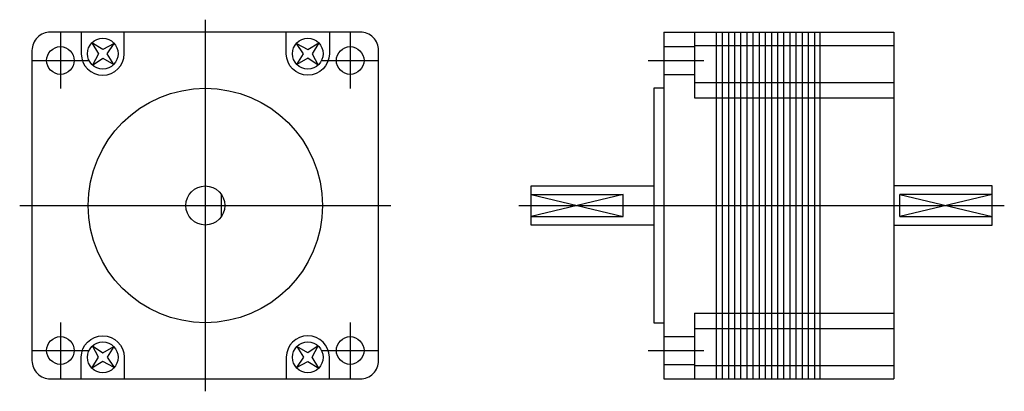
# Model space of a CAD drawing. Extents: x -30 to 130, y -30 to 30.
import ezdxf

# ---------------------------------------------------------------- set-up
doc = ezdxf.new("R2010")
doc.units = 0
doc.header["$LTSCALE"] = 2
doc.linetypes.add('CENTER', pattern=[0])
doc.layers.get('0').update_dxf_attribs({"linetype": 'CONTINUOUS'})
doc.layers.add('CENTER', color=1, linetype='CENTER')

msp = doc.modelspace()

# ---------------------------------------------------------------- linework, layer by layer
at = {"color": 0}
for p, q in [((74.6, 28.2), (74.6, -28.2)), ((74.6, 28.2), (112, 28.2)), ((79.6, 28.2), (79.6, 17.5)), ((83.1, 28.2), (83.1, -28.2)), ((84.1, 28.2), (84.1, -28.2)), ((85.1, 28.2), (85.1, -28.2)), ((86.1, 28.2), (86.1, -28.2)), ((87.1, 28.2), (87.1, -28.2)), ((88.1, 28.2), (88.1, -28.2)), ((89.1, 28.2), (89.1, -28.2)), ((90.1, 28.2), (90.1, -28.2)), ((91.1, 28.2), (91.1, -28.2)), ((92.1, 28.2), (92.1, -28.2)), ((93.1, 28.2), (93.1, -28.2)), ((94.1, 28.2), (94.1, -28.2)), ((95.1, 28.2), (95.1, -28.2)), ((96.1, 28.2), (96.1, -28.2)), ((97.1, 28.2), (97.1, -28.2)), ((98.1, 28.2), (98.1, -28.2)), ((99.1, 28.2), (99.1, -28.2)), ((100, 28.2), (100, -28.2)), ((112, 28.2), (112, -28.2)), ((74.6, 25.82), (79.6, 25.82)), ((79.6, 26), (112, 26)), ((74.6, 21.32), (79.6, 21.32)), ((79.6, 20), (112, 20)), ((79.6, 17.5), (112, 17.5)), ((2.62, -1.79), (2.62, 1.79)), ((53, 1.79), (68, 1.79)), ((53, 1.79), (68, -1.79)), ((68, 1.79), (53, -1.79)), ((68, -1.79), (68, 1.79)), ((128, 1.79), (113, -1.79)), ((113, 1.79), (128, -1.79)), ((113, -1.79), (113, 1.79)), ((128, 1.79), (113, 1.79)), ((53, -1.79), (68, -1.79)), ((113, -1.79), (128, -1.79)), ((79.6, -17.5), (112, -17.5)), ((79.6, -17.5), (79.6, -28.2)), ((79.6, -20), (112, -20)), ((74.6, -21.32), (79.6, -21.32)), ((74.6, -25.82), (79.6, -25.82)), ((79.6, -26), (112, -26)), ((74.6, -28.2), (112, -28.2))]:
    msp.add_line(p, q, dxfattribs=at)
msp.add_lwpolyline([(-28.2, 25.2), (-28.2, -25.2, 0.414214), (-25.2, -28.2), (25.2, -28.2, 0.414214), (28.2, -25.2), (28.2, 25.2, 0.414214), (25.2, 28.2), (-25.2, 28.2, 0.414214)], format="xyb", close=True, dxfattribs=at)
for points in [[(-20.18, 28.2), (-20.18, 24.68, 1), (-13.18, 24.68), (-13.18, 28.2)], [(20.18, 28.2), (20.18, 24.68, -1), (13.18, 24.68), (13.18, 28.2)], [(-20.18, -28.2), (-20.18, -24.68, -1), (-13.18, -24.68), (-13.18, -28.2)], [(20.18, -28.2), (20.18, -24.68, 1), (13.18, -24.68), (13.18, -28.2)]]:
    msp.add_lwpolyline(points, format="xyb", dxfattribs=at)
for points in [[(-14.82, 26.35), (-16.67, 25.38), (-18.45, 26.45), (-17.38, 24.67), (-18.35, 22.82), (-16.67, 23.97), (-14.91, 22.91), (-15.97, 24.67), (-14.82, 26.35)], [(14.82, 26.35), (16.67, 25.38), (18.45, 26.45), (17.38, 24.67), (18.35, 22.82), (16.67, 23.97), (14.91, 22.91), (15.97, 24.67), (14.82, 26.35)], [(74.6, 19.05), (73, 19.05), (73, -19.05), (74.6, -19.05)], [(73, -3.17), (53, -3.17), (53, 3.17), (73, 3.17)], [(112, -3.17), (128, -3.17), (128, 3.17), (112, 3.17)], [(-14.82, -26.35), (-16.67, -25.38), (-18.45, -26.45), (-17.38, -24.67), (-18.35, -22.82), (-16.67, -23.97), (-14.91, -22.91), (-15.97, -24.67), (-14.82, -26.35)], [(14.82, -26.35), (16.67, -25.38), (18.45, -26.45), (17.38, -24.67), (18.35, -22.82), (16.67, -23.97), (14.91, -22.91), (15.97, -24.67), (14.82, -26.35)]]:
    msp.add_lwpolyline(points, dxfattribs=at)
for centre, radius in [((-23.57, 23.57), 2.25), ((-16.68, 24.68), 2.5), ((16.68, 24.68), 2.5), ((23.57, 23.57), 2.25), ((0, 0), 19.05), ((0, 0), 3.17), ((-23.57, -23.57), 2.25), ((-16.68, -24.68), 2.5), ((16.68, -24.68), 2.5), ((23.57, -23.57), 2.25)]:
    msp.add_circle(centre, radius, dxfattribs=at)
at = {"layer": 'CENTER', "color": 0}
for p, q in [((0, 30.2), (0, -30.2)), ((-23.57, 28.11), (-23.57, 19.03)), ((23.57, 28.11), (23.57, 19.03)), ((-28.11, 23.57), (-19.03, 23.57)), ((19.03, 23.57), (28.11, 23.57)), ((72.03, 23.57), (81.11, 23.57)), ((-30.2, 0), (30.2, 0)), ((51, 0), (130, 0)), ((-23.57, -19.03), (-23.57, -28.11)), ((23.57, -19.03), (23.57, -28.11)), ((-28.11, -23.57), (-19.03, -23.57)), ((19.03, -23.57), (28.11, -23.57)), ((72.03, -23.57), (81.11, -23.57))]:
    msp.add_line(p, q, dxfattribs=at)

doc.saveas('drawing.dxf')
